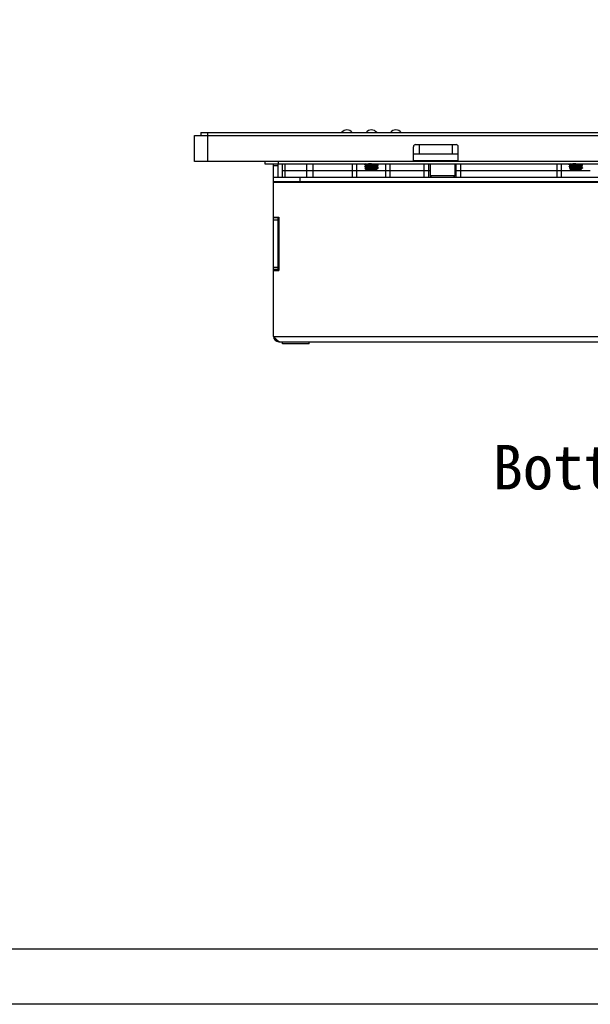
# Model space of a CAD drawing. Header units: millimetres. Extents: x 2497 to 3553, y 296 to 1027.
# Tile 2 of 9: x 2761 to 2889, y 296 to 517. Entities that reach past the tile are written whole.
import ezdxf

# ---------------------------------------------------------------- set-up
doc = ezdxf.new("R2010")
doc.units = ezdxf.units.MM
doc.layers.add('IPD6000W-US-DXF_CONTINUOUS_LINE', color=7, linetype='Continuous')
doc.layers.add('M0400TY00000DXF_CONTINUOUS_LINE', color=7, linetype='Continuous')

msp = doc.modelspace()

# ---------------------------------------------------------------- linework, layer by layer
for points in [[(2496.52, 1026.9), (3552.58, 1026.9), (3552.58, 295.64), (2496.52, 295.64)], [(3540.17, 308.05), (2508.93, 308.05), (2508.93, 1014.49), (3540.17, 1014.49)]]:
    msp.add_lwpolyline(points, close=True)
at = {"layer": 'IPD6000W-US-DXF_CONTINUOUS_LINE', "color": 7, "linetype": 'Continuous'}
for p, q in [((2801.29, 491.55), (2801.29, 490.85)), ((2801.29, 491.55), (2969.99, 491.55)), ((2802.89, 485.05), (2802.89, 491.55)), ((2799.89, 485.05), (2799.89, 490.85)), ((2799.89, 485.05), (2799.89, 490.85)), ((2799.89, 490.85), (2971.39, 490.85)), ((2849.09, 485.05), (2849.09, 488.35)), ((2849.59, 488.85), (2858.69, 488.85)), ((2850.44, 486.75), (2850.44, 488.85)), ((2857.84, 488.85), (2857.84, 486.75)), ((2859.19, 485.05), (2859.19, 488.35)), ((2849.09, 485.05), (2799.89, 485.05)), ((2815.64, 485.05), (2815.64, 484.55)), ((2818.64, 485.05), (2818.64, 484.55)), ((2849.09, 486.75), (2859.19, 486.75)), ((2849.09, 485.25), (2859.19, 485.25)), ((2859.19, 485.05), (2849.09, 485.05)), ((2912.09, 485.05), (2859.19, 485.05)), ((2815.64, 484.55), (2955.64, 484.55)), ((2817.64, 445.75), (2817.64, 484.55)), ((2818.64, 484.05), (2817.64, 484.05)), ((2818.64, 481.55), (2818.64, 484.55)), ((2819.64, 483.05), (2819.64, 484.55)), ((2819.64, 481.55), (2819.64, 483.05)), ((2819.64, 483.05), (2836.39, 483.05)), ((2819.64, 483.05), (2836.39, 483.05)), ((2820.22, 483.05), (2820.22, 484.55)), ((2820.22, 481.55), (2820.22, 483.05)), ((2825.05, 484.55), (2825.05, 483.05)), ((2825.05, 483.05), (2825.05, 481.55)), ((2826.47, 484.55), (2826.47, 483.05)), ((2826.47, 483.05), (2826.47, 481.55)), ((2835.39, 483.05), (2835.39, 484.55)), ((2835.39, 481.55), (2835.39, 483.05)), ((2836.39, 483.05), (2836.39, 484.55)), ((2836.39, 481.55), (2836.39, 483.05)), ((2836.4, 483.05), (2842.87, 483.05)), ((2836.4, 483.05), (2842.87, 483.05)), ((2838.38, 484.55), (2838.14, 484.41)), ((2838.14, 484.34), (2838.14, 484.4)), ((2838.14, 484.34), (2838.14, 484.4)), ((2838.14, 484.33), (2838.45, 484.16)), ((2838.45, 484.09), (2838.14, 483.91)), ((2838.14, 483.84), (2838.14, 483.9)), ((2838.14, 483.84), (2838.14, 483.9)), ((2838.14, 483.83), (2838.45, 483.66)), ((2838.45, 483.59), (2838.2, 483.44)), ((2838.39, 483.25), (2838.2, 483.44)), ((2840.89, 483.25), (2838.39, 483.25)), ((2838.45, 484.09), (2838.45, 484.09)), ((2838.45, 483.59), (2838.45, 483.59)), ((2840.21, 483.5), (2839.06, 483.5)), ((2840.82, 484.41), (2840.83, 484.41)), ((2840.82, 483.91), (2840.83, 483.91)), ((2840.82, 483.41), (2840.83, 483.41)), ((2840.83, 484.41), (2841.07, 484.55)), ((2841.13, 484.16), (2840.83, 484.34)), ((2840.83, 483.91), (2841.13, 484.08)), ((2841.13, 483.66), (2840.83, 483.84)), ((2840.83, 483.41), (2841.13, 483.58)), ((2840.92, 483.28), (2840.83, 483.34)), ((2840.89, 483.25), (2840.92, 483.28)), ((2841.14, 484.09), (2841.14, 484.15)), ((2841.14, 484.09), (2841.14, 484.15)), ((2841.14, 483.59), (2841.14, 483.65)), ((2842.89, 483.05), (2842.89, 484.55)), ((2842.89, 481.55), (2842.89, 483.05)), ((2842.89, 483.05), (2852.54, 483.05)), ((2842.89, 483.05), (2852.54, 483.05)), ((2843.89, 483.05), (2843.89, 484.55)), ((2843.89, 481.55), (2843.89, 483.05)), ((2851.54, 483.05), (2851.54, 484.55)), ((2851.54, 481.55), (2851.54, 483.05)), ((2852.54, 483.05), (2852.54, 484.55)), ((2852.54, 481.55), (2852.54, 483.05)), ((2852.55, 483.05), (2852.89, 483.05)), ((2852.55, 483.05), (2852.89, 483.05)), ((2852.89, 484.55), (2852.89, 481.85)), ((2858.39, 484.55), (2858.39, 481.85)), ((2858.39, 483.05), (2858.72, 483.05)), ((2858.39, 483.05), (2858.72, 483.05)), ((2858.74, 483.05), (2858.74, 484.55)), ((2858.74, 481.55), (2858.74, 483.05)), ((2858.74, 483.05), (2882.39, 483.05)), ((2858.74, 483.05), (2882.39, 483.05)), ((2859.74, 483.05), (2859.74, 484.55)), ((2859.74, 481.55), (2859.74, 483.05)), ((2881.39, 483.05), (2881.39, 484.55)), ((2881.39, 481.55), (2881.39, 483.05)), ((2882.39, 483.05), (2882.39, 484.55)), ((2882.39, 481.55), (2882.39, 483.05)), ((2882.4, 483.05), (2888.87, 483.05)), ((2882.4, 483.05), (2888.87, 483.05)), ((2884.38, 484.55), (2884.14, 484.41)), ((2884.14, 484.34), (2884.14, 484.4)), ((2884.14, 484.34), (2884.14, 484.4)), ((2884.14, 484.33), (2884.45, 484.16)), ((2884.45, 484.09), (2884.14, 483.91)), ((2884.14, 483.84), (2884.14, 483.9)), ((2884.14, 483.84), (2884.14, 483.9)), ((2884.14, 483.83), (2884.45, 483.66)), ((2884.45, 483.59), (2884.2, 483.44)), ((2884.39, 483.25), (2884.2, 483.44)), ((2886.89, 483.25), (2884.39, 483.25)), ((2884.45, 484.09), (2884.45, 484.09)), ((2884.45, 483.59), (2884.45, 483.59)), ((2886.21, 483.5), (2885.06, 483.5)), ((2886.82, 484.41), (2886.83, 484.41)), ((2886.82, 483.91), (2886.83, 483.91)), ((2886.82, 483.41), (2886.83, 483.41)), ((2886.83, 484.41), (2887.07, 484.55)), ((2887.13, 484.16), (2886.83, 484.34)), ((2886.83, 483.91), (2887.13, 484.08)), ((2887.13, 483.66), (2886.83, 483.84)), ((2886.83, 483.41), (2887.13, 483.58)), ((2886.92, 483.28), (2886.83, 483.34)), ((2886.89, 483.25), (2886.92, 483.28)), ((2887.14, 484.09), (2887.14, 484.15)), ((2887.14, 484.09), (2887.14, 484.15)), ((2887.14, 483.59), (2887.14, 483.65)), ((2817.64, 481.55), (2953.64, 481.55)), ((2817.64, 480.55), (2953.64, 480.55)), ((2953.64, 480.35), (2817.64, 480.35)), ((2823.64, 480.55), (2823.64, 481.55)), ((2853.19, 481.55), (2852.89, 481.85)), ((2858.39, 481.85), (2852.89, 481.85)), ((2858.09, 481.55), (2858.39, 481.85)), ((2817.64, 472.55), (2818.84, 472.55)), ((2818.64, 472.35), (2817.64, 472.35)), ((2818.64, 471.85), (2817.64, 471.85)), ((2818.64, 460.55), (2818.64, 472.55)), ((2818.84, 472.55), (2818.84, 460.55)), ((2818.84, 471.25), (2818.64, 471.25)), ((2818.64, 461.25), (2817.64, 461.25)), ((2818.64, 460.75), (2817.64, 460.75)), ((2817.64, 460.55), (2818.84, 460.55)), ((2817.64, 445.75), (2951.93, 445.75)), ((2818.84, 444.63), (2818.84, 444.55)), ((2818.84, 444.55), (2916.14, 444.55)), ((2819.64, 444.08), (2819.64, 444.54)), ((2825.64, 444.08), (2819.64, 444.08)), ((2825.64, 444.08), (2825.64, 444.54))]:
    msp.add_line(p, q, dxfattribs=at)
for points in [[(2838.45, 484.16), (2838.45, 484.16), (2838.45, 484.15), (2838.45, 484.15), (2838.45, 484.15), (2838.46, 484.15), (2838.46, 484.14), (2838.46, 484.13), (2838.47, 484.12), (2838.47, 484.12), (2838.46, 484.11)], [(2838.46, 484.11), (2838.46, 484.1), (2838.46, 484.09), (2838.45, 484.09), (2838.45, 484.09), (2838.45, 484.09)], [(2838.45, 483.66), (2838.45, 483.65), (2838.45, 483.65), (2838.45, 483.65), (2838.46, 483.65), (2838.46, 483.64), (2838.46, 483.63), (2838.47, 483.63), (2838.47, 483.62), (2838.46, 483.61), (2838.46, 483.6)], [(2838.46, 483.6), (2838.46, 483.6), (2838.45, 483.59), (2838.45, 483.59), (2838.45, 483.59)], [(2840.83, 484.34), (2840.83, 484.34), (2840.82, 484.34), (2840.82, 484.34), (2840.82, 484.34), (2840.82, 484.34), (2840.81, 484.35), (2840.81, 484.36), (2840.81, 484.37), (2840.81, 484.37), (2840.81, 484.38), (2840.81, 484.39), (2840.82, 484.4), (2840.82, 484.4), (2840.82, 484.4), (2840.82, 484.4), (2840.82, 484.41)], [(2840.83, 483.84), (2840.83, 483.84), (2840.82, 483.84), (2840.82, 483.84), (2840.82, 483.84), (2840.82, 483.85), (2840.81, 483.85), (2840.81, 483.86), (2840.81, 483.87), (2840.81, 483.87), (2840.81, 483.88), (2840.81, 483.89), (2840.82, 483.9), (2840.82, 483.9), (2840.82, 483.9), (2840.82, 483.9), (2840.82, 483.91)], [(2840.83, 483.34), (2840.83, 483.34), (2840.82, 483.34), (2840.82, 483.34), (2840.82, 483.34), (2840.82, 483.34), (2840.81, 483.35), (2840.81, 483.36), (2840.81, 483.37), (2840.81, 483.37), (2840.81, 483.38), (2840.81, 483.39), (2840.82, 483.4), (2840.82, 483.4), (2840.82, 483.4), (2840.82, 483.4), (2840.82, 483.41)], [(2884.45, 484.16), (2884.45, 484.16), (2884.45, 484.15), (2884.45, 484.15), (2884.45, 484.15), (2884.46, 484.15), (2884.46, 484.14), (2884.46, 484.13), (2884.47, 484.12), (2884.47, 484.12), (2884.46, 484.11)], [(2884.46, 484.11), (2884.46, 484.1), (2884.46, 484.09), (2884.45, 484.09), (2884.45, 484.09), (2884.45, 484.09)], [(2884.45, 483.66), (2884.45, 483.65), (2884.45, 483.65), (2884.45, 483.65), (2884.46, 483.65), (2884.46, 483.64), (2884.46, 483.63), (2884.47, 483.63), (2884.47, 483.62), (2884.46, 483.61), (2884.46, 483.6)], [(2884.46, 483.6), (2884.46, 483.6), (2884.45, 483.59), (2884.45, 483.59), (2884.45, 483.59)], [(2886.83, 484.34), (2886.83, 484.34), (2886.82, 484.34), (2886.82, 484.34), (2886.82, 484.34), (2886.82, 484.34), (2886.81, 484.35), (2886.81, 484.36), (2886.81, 484.37), (2886.81, 484.37), (2886.81, 484.38), (2886.81, 484.39), (2886.82, 484.4), (2886.82, 484.4), (2886.82, 484.4), (2886.82, 484.4), (2886.82, 484.41)], [(2886.83, 483.84), (2886.83, 483.84), (2886.82, 483.84), (2886.82, 483.84), (2886.82, 483.84), (2886.82, 483.85), (2886.81, 483.85), (2886.81, 483.86), (2886.81, 483.87), (2886.81, 483.87), (2886.81, 483.88), (2886.81, 483.89), (2886.82, 483.9), (2886.82, 483.9), (2886.82, 483.9), (2886.82, 483.9), (2886.82, 483.91)], [(2886.83, 483.34), (2886.83, 483.34), (2886.82, 483.34), (2886.82, 483.34), (2886.82, 483.34), (2886.82, 483.34), (2886.81, 483.35), (2886.81, 483.36), (2886.81, 483.37), (2886.81, 483.37), (2886.81, 483.38), (2886.81, 483.39), (2886.82, 483.4), (2886.82, 483.4), (2886.82, 483.4), (2886.82, 483.4), (2886.82, 483.41)]]:
    msp.add_lwpolyline(points, dxfattribs=at)
for centre, radius, start, end in [((2834.14, 490.65), 1.5, 36.8823, 142.5), ((2839.64, 490.65), 1.5, 36.8823, 143.1177), ((2845.14, 490.65), 1.5, 37.5, 143.1177), ((2849.59, 488.35), 0.5, 90, 180), ((2858.69, 488.35), 0.5, 0, 90), ((2818.84, 445.75), 1.2, 180, 270)]:
    msp.add_arc(centre, radius, start, end, dxfattribs=at)
for points, knots in [([(2839.64, 484.53), (2839.55, 484.52), (2839.36, 484.51), (2839.1, 484.5), (2838.86, 484.48), (2838.67, 484.47), (2838.53, 484.46), (2838.44, 484.45), (2838.36, 484.45), (2838.3, 484.44), (2838.24, 484.43), (2838.2, 484.43), (2838.17, 484.42), (2838.15, 484.41), (2838.15, 484.41), (2838.14, 484.41)], [0, 0, 0, 0, 0.184095, 0.361919, 0.527459, 0.675081, 0.740582, 0.799788, 0.852202, 0.897391, 0.934987, 0.964705, 0.986364, 0.994168, 1, 1, 1, 1]), ([(2838.14, 484.41), (2838.14, 484.41), (2838.14, 484.41), (2838.14, 484.4), (2838.14, 484.4)], [0, 0, 0, 0, 0.336338, 1, 1, 1, 1]), ([(2838.14, 484.34), (2838.14, 484.34), (2838.14, 484.35), (2838.14, 484.35), (2838.15, 484.35)], [0, 0, 0, 0, 0.378733, 1, 1, 1, 1]), ([(2838.14, 484.33), (2838.14, 484.33), (2838.14, 484.33), (2838.14, 484.34), (2838.14, 484.34)], [0, 0, 0, 0, 0.336351, 1, 1, 1, 1]), ([(2841.13, 484.14), (2841.12, 484.14), (2841.12, 484.14), (2841.1, 484.13), (2841.07, 484.13), (2841.02, 484.12), (2840.97, 484.11), (2840.9, 484.11), (2840.78, 484.1), (2840.62, 484.08), (2840.4, 484.07), (2840.16, 484.06), (2839.89, 484.04), (2839.62, 484.03), (2839.35, 484.01), (2839.09, 484), (2838.85, 483.98), (2838.66, 483.97), (2838.53, 483.96), (2838.44, 483.95), (2838.36, 483.95), (2838.3, 483.94), (2838.24, 483.93), (2838.2, 483.93), (2838.17, 483.92), (2838.15, 483.91), (2838.15, 483.91), (2838.14, 483.91)], [0, 0, 0, 0, 0.003282, 0.007551, 0.019085, 0.034593, 0.053973, 0.077078, 0.10372, 0.166714, 0.240865, 0.32369, 0.412417, 0.504069, 0.595568, 0.683837, 0.765919, 0.839062, 0.871503, 0.900822, 0.926776, 0.949152, 0.967771, 0.982492, 0.993229, 0.997102, 1, 1, 1, 1]), ([(2838.14, 483.91), (2838.14, 483.91), (2838.14, 483.91), (2838.14, 483.9), (2838.14, 483.9)], [0, 0, 0, 0, 0.336354, 1, 1, 1, 1]), ([(2838.14, 483.84), (2838.14, 483.84), (2838.14, 483.85), (2838.14, 483.85), (2838.15, 483.85)], [0, 0, 0, 0, 0.379454, 1, 1, 1, 1]), ([(2838.14, 483.84), (2838.14, 483.84), (2838.14, 483.84), (2838.14, 483.83), (2838.14, 483.83), (2838.14, 483.83)], [0, 0, 0, 0, 0.18634, 0.529048, 1, 1, 1, 1]), ([(2838.15, 484.35), (2838.15, 484.35), (2838.16, 484.35), (2838.19, 484.36), (2838.21, 484.37), (2838.27, 484.37), (2838.35, 484.38), (2838.42, 484.39), (2838.46, 484.39)], [0, 0, 0, 0, 0.050885, 0.123389, 0.217605, 0.333319, 0.62724, 1, 1, 1, 1]), ([(2838.15, 483.85), (2838.15, 483.85), (2838.16, 483.85), (2838.17, 483.86), (2838.2, 483.86), (2838.25, 483.87), (2838.31, 483.88), (2838.38, 483.89), (2838.49, 483.9), (2838.65, 483.91), (2838.87, 483.92), (2839.12, 483.94), (2839.38, 483.95), (2839.65, 483.97), (2839.92, 483.98), (2840.18, 483.99), (2840.43, 484.01), (2840.61, 484.02), (2840.75, 484.03), (2840.83, 484.04), (2840.91, 484.05), (2840.98, 484.05), (2841.03, 484.06), (2841.08, 484.07), (2841.11, 484.07), (2841.12, 484.08), (2841.13, 484.08), (2841.13, 484.08)], [0, 0, 0, 0, 0.003268, 0.007523, 0.019031, 0.034515, 0.053872, 0.076958, 0.103583, 0.166554, 0.240694, 0.32352, 0.412253, 0.503916, 0.595433, 0.683726, 0.765836, 0.839007, 0.87146, 0.90079, 0.926752, 0.949135, 0.967761, 0.982487, 0.993228, 0.997101, 1, 1, 1, 1]), ([(2838.2, 483.44), (2838.2, 483.44), (2838.21, 483.45), (2838.23, 483.45), (2838.25, 483.45), (2838.28, 483.46), (2838.31, 483.46), (2838.37, 483.46), (2838.46, 483.47), (2838.59, 483.48), (2838.73, 483.48), (2838.89, 483.49), (2839, 483.49), (2839.06, 483.5)], [0, 0, 0, 0, 0.011583, 0.030725, 0.057491, 0.091787, 0.133471, 0.182336, 0.300651, 0.444478, 0.611081, 0.797417, 1, 1, 1, 1]), ([(2838.2, 483.44), (2838.2, 483.44), (2838.2, 483.44), (2838.2, 483.44), (2838.2, 483.44), (2838.2, 483.44), (2838.2, 483.44)], [0, 0, 0, 0, 0.233977, 0.429104, 0.667374, 1, 1, 1, 1]), ([(2838.45, 484.16), (2838.45, 484.16), (2838.44, 484.16), (2838.44, 484.16), (2838.44, 484.17), (2838.45, 484.17), (2838.45, 484.18), (2838.46, 484.18), (2838.47, 484.18), (2838.49, 484.19), (2838.51, 484.19), (2838.53, 484.2), (2838.58, 484.2), (2838.63, 484.21), (2838.7, 484.22), (2838.78, 484.23), (2838.87, 484.23), (2838.96, 484.24), (2839.09, 484.25), (2839.28, 484.27), (2839.5, 484.28), (2839.73, 484.3), (2839.96, 484.31), (2840.18, 484.33), (2840.37, 484.34), (2840.52, 484.35), (2840.62, 484.37), (2840.68, 484.37), (2840.73, 484.38), (2840.77, 484.39), (2840.8, 484.4), (2840.82, 484.4), (2840.82, 484.4), (2840.83, 484.41)], [0, 0, 0, 0, 0.002712, 0.004606, 0.006235, 0.008371, 0.011419, 0.015517, 0.020713, 0.027023, 0.034448, 0.042977, 0.06329, 0.087796, 0.116279, 0.148473, 0.184076, 0.22275, 0.264127, 0.353389, 0.448454, 0.545687, 0.64137, 0.731843, 0.813652, 0.883683, 0.913433, 0.939292, 0.961023, 0.978444, 0.991432, 0.99626, 1, 1, 1, 1]), ([(2838.45, 483.66), (2838.45, 483.66), (2838.44, 483.66), (2838.44, 483.66), (2838.44, 483.67), (2838.45, 483.67), (2838.45, 483.68), (2838.46, 483.68), (2838.47, 483.68), (2838.49, 483.69), (2838.51, 483.69), (2838.53, 483.7), (2838.58, 483.7), (2838.63, 483.71), (2838.7, 483.72), (2838.78, 483.73), (2838.87, 483.73), (2838.96, 483.74), (2839.09, 483.75), (2839.28, 483.77), (2839.5, 483.78), (2839.73, 483.8), (2839.96, 483.81), (2840.18, 483.83), (2840.37, 483.84), (2840.52, 483.85), (2840.62, 483.87), (2840.68, 483.87), (2840.73, 483.88), (2840.77, 483.89), (2840.8, 483.9), (2840.82, 483.9), (2840.82, 483.9), (2840.83, 483.91)], [0, 0, 0, 0, 0.002712, 0.004605, 0.006235, 0.008371, 0.011419, 0.015519, 0.020716, 0.027027, 0.034453, 0.042984, 0.063297, 0.087806, 0.11629, 0.148485, 0.184088, 0.222763, 0.264141, 0.353403, 0.448467, 0.545698, 0.641379, 0.73185, 0.813657, 0.883685, 0.913436, 0.939293, 0.961025, 0.978444, 0.991433, 0.996259, 1, 1, 1, 1]), ([(2838.45, 484.09), (2838.45, 484.09), (2838.45, 484.09), (2838.46, 484.09), (2838.46, 484.09)], [0, 0, 0, 0, 0.214891, 1, 1, 1, 1]), ([(2838.45, 483.59), (2838.45, 483.59), (2838.45, 483.59), (2838.46, 483.59), (2838.46, 483.59)], [0, 0, 0, 0, 0.211966, 1, 1, 1, 1]), ([(2838.46, 484.39), (2838.53, 484.4), (2838.71, 484.41), (2839.05, 484.43), (2839.47, 484.46), (2839.96, 484.48), (2840.35, 484.5), (2840.64, 484.52), (2840.76, 484.53), (2840.82, 484.54)], [0, 0, 0, 0, 0.100826, 0.221999, 0.428215, 0.642636, 0.840759, 0.926504, 1, 1, 1, 1]), ([(2838.46, 484.09), (2838.47, 484.1), (2838.49, 484.1), (2838.53, 484.11), (2838.57, 484.12), (2838.66, 484.13), (2838.78, 484.14), (2838.95, 484.15), (2839.15, 484.17), (2839.36, 484.18), (2839.59, 484.2), (2839.81, 484.21), (2840.03, 484.23), (2840.21, 484.24), (2840.34, 484.25), (2840.43, 484.26), (2840.51, 484.27), (2840.58, 484.28), (2840.65, 484.28), (2840.7, 484.29), (2840.75, 484.3), (2840.77, 484.3), (2840.79, 484.31), (2840.8, 484.31), (2840.81, 484.31), (2840.82, 484.32), (2840.83, 484.32), (2840.83, 484.32), (2840.83, 484.33), (2840.83, 484.33), (2840.83, 484.34), (2840.83, 484.34)], [0, 0, 0, 0, 0.011402, 0.027084, 0.046967, 0.070892, 0.130014, 0.20235, 0.285278, 0.375772, 0.470523, 0.566061, 0.65889, 0.745611, 0.785678, 0.823056, 0.857403, 0.888409, 0.915794, 0.939317, 0.958779, 0.966938, 0.97403, 0.980051, 0.985001, 0.988897, 0.99179, 0.993829, 0.995424, 0.997314, 1, 1, 1, 1]), ([(2838.46, 483.59), (2838.47, 483.6), (2838.49, 483.6), (2838.53, 483.61), (2838.58, 483.62), (2838.66, 483.63), (2838.78, 483.64), (2838.96, 483.65), (2839.15, 483.67), (2839.37, 483.68), (2839.59, 483.7), (2839.82, 483.71), (2840.04, 483.73), (2840.21, 483.74), (2840.34, 483.75), (2840.43, 483.76), (2840.51, 483.77), (2840.59, 483.78), (2840.65, 483.78), (2840.71, 483.79), (2840.75, 483.8), (2840.77, 483.8), (2840.79, 483.81), (2840.8, 483.81), (2840.81, 483.81), (2840.82, 483.82), (2840.83, 483.82), (2840.83, 483.82), (2840.83, 483.83), (2840.83, 483.83), (2840.83, 483.84), (2840.83, 483.84)], [0, 0, 0, 0, 0.011693, 0.027647, 0.047776, 0.07192, 0.13139, 0.203952, 0.286988, 0.377479, 0.472133, 0.567499, 0.660103, 0.74657, 0.786507, 0.823757, 0.857979, 0.888867, 0.916144, 0.93957, 0.958949, 0.967072, 0.974132, 0.980125, 0.985051, 0.988927, 0.991807, 0.993836, 0.995428, 0.997317, 1, 1, 1, 1]), ([(2838.63, 483.25), (2838.67, 483.26), (2838.77, 483.28), (2838.92, 483.32), (2839.11, 483.35), (2839.31, 483.38), (2839.53, 483.41), (2839.83, 483.45), (2840.06, 483.48), (2840.21, 483.5)], [0, 0, 0, 0, 0.081228, 0.182193, 0.299586, 0.429689, 0.568628, 0.712501, 1, 1, 1, 1]), ([(2839.02, 483.25), (2839.11, 483.25), (2839.3, 483.27), (2839.59, 483.29), (2839.88, 483.31), (2840.11, 483.32), (2840.29, 483.34), (2840.41, 483.35), (2840.52, 483.35), (2840.61, 483.36), (2840.69, 483.37), (2840.75, 483.38), (2840.79, 483.39), (2840.81, 483.4), (2840.82, 483.4), (2840.83, 483.41)], [0, 0, 0, 0, 0.150408, 0.312647, 0.476693, 0.632385, 0.704051, 0.770095, 0.829496, 0.881342, 0.924848, 0.959377, 0.98447, 0.993418, 1, 1, 1, 1]), ([(2839.06, 483.5), (2839.18, 483.5), (2839.42, 483.52), (2839.78, 483.53), (2840.08, 483.55), (2840.31, 483.56), (2840.47, 483.57), (2840.61, 483.58), (2840.74, 483.59), (2840.86, 483.6), (2840.95, 483.61), (2841.02, 483.62), (2841.07, 483.63), (2841.09, 483.63), (2841.11, 483.64), (2841.12, 483.64), (2841.13, 483.64), (2841.13, 483.65), (2841.14, 483.65), (2841.14, 483.65)], [0, 0, 0, 0, 0.170027, 0.346361, 0.51848, 0.599716, 0.676095, 0.746474, 0.809801, 0.865137, 0.911662, 0.948704, 0.963506, 0.975764, 0.985459, 0.992598, 0.995237, 0.997294, 1, 1, 1, 1]), ([(2841.13, 483.58), (2841.13, 483.58), (2841.12, 483.58), (2841.1, 483.57), (2841.07, 483.57), (2841.04, 483.56), (2841, 483.56), (2840.93, 483.55), (2840.84, 483.54), (2840.71, 483.53), (2840.56, 483.52), (2840.39, 483.51), (2840.27, 483.5), (2840.21, 483.5)], [0, 0, 0, 0, 0.014974, 0.036926, 0.065967, 0.102034, 0.145013, 0.194724, 0.31346, 0.456141, 0.620167, 0.802586, 1, 1, 1, 1]), ([(2840.26, 483.25), (2840.3, 483.25), (2840.39, 483.26), (2840.51, 483.27), (2840.62, 483.28), (2840.69, 483.29), (2840.74, 483.3), (2840.77, 483.3), (2840.8, 483.31), (2840.81, 483.31), (2840.82, 483.32), (2840.83, 483.32), (2840.83, 483.33), (2840.83, 483.33), (2840.83, 483.33), (2840.83, 483.33), (2840.83, 483.34), (2840.83, 483.34)], [0, 0, 0, 0, 0.232791, 0.440046, 0.617515, 0.761776, 0.820558, 0.870089, 0.910187, 0.940813, 0.962153, 0.969625, 0.975368, 0.980153, 0.985222, 0.991651, 1, 1, 1, 1]), ([(2840.64, 483.25), (2840.66, 483.25), (2840.7, 483.25), (2840.75, 483.25), (2840.8, 483.26), (2840.84, 483.26), (2840.87, 483.27), (2840.89, 483.27), (2840.91, 483.27), (2840.92, 483.28), (2840.92, 483.28), (2840.92, 483.28)], [0, 0, 0, 0, 0.214629, 0.405518, 0.571284, 0.711013, 0.824, 0.909771, 0.968126, 0.98721, 1, 1, 1, 1]), ([(2840.92, 483.28), (2840.92, 483.28), (2840.92, 483.28), (2840.92, 483.28), (2840.92, 483.28), (2840.92, 483.28), (2840.92, 483.28)], [0, 0, 0, 0, 0.234183, 0.429419, 0.667637, 1, 1, 1, 1]), ([(2841.13, 484.16), (2841.13, 484.16), (2841.13, 484.16), (2841.14, 484.15), (2841.14, 484.15)], [0, 0, 0, 0, 0.33635, 1, 1, 1, 1]), ([(2841.14, 484.15), (2841.14, 484.15), (2841.13, 484.15), (2841.13, 484.14), (2841.13, 484.14)], [0, 0, 0, 0, 0.37874, 1, 1, 1, 1]), ([(2841.13, 484.08), (2841.13, 484.08), (2841.13, 484.08), (2841.14, 484.09), (2841.14, 484.09)], [0, 0, 0, 0, 0.336353, 1, 1, 1, 1]), ([(2841.14, 483.65), (2841.14, 483.65), (2841.14, 483.65), (2841.13, 483.66), (2841.13, 483.66), (2841.13, 483.66)], [0, 0, 0, 0, 0.186445, 0.529147, 1, 1, 1, 1]), ([(2841.14, 483.59), (2841.14, 483.59), (2841.14, 483.59), (2841.13, 483.58), (2841.13, 483.58), (2841.13, 483.58)], [0, 0, 0, 0, 0.186461, 0.529057, 1, 1, 1, 1]), ([(2885.64, 484.53), (2885.55, 484.52), (2885.36, 484.51), (2885.1, 484.5), (2884.86, 484.48), (2884.67, 484.47), (2884.53, 484.46), (2884.44, 484.45), (2884.36, 484.45), (2884.3, 484.44), (2884.24, 484.43), (2884.2, 484.43), (2884.17, 484.42), (2884.15, 484.41), (2884.15, 484.41), (2884.14, 484.41)], [0, 0, 0, 0, 0.184095, 0.361919, 0.527459, 0.675081, 0.740582, 0.799788, 0.852202, 0.897391, 0.934987, 0.964705, 0.986364, 0.994168, 1, 1, 1, 1]), ([(2884.14, 484.41), (2884.14, 484.41), (2884.14, 484.41), (2884.14, 484.4), (2884.14, 484.4)], [0, 0, 0, 0, 0.336338, 1, 1, 1, 1]), ([(2884.14, 484.34), (2884.14, 484.34), (2884.14, 484.35), (2884.14, 484.35), (2884.15, 484.35)], [0, 0, 0, 0, 0.378733, 1, 1, 1, 1]), ([(2884.14, 484.33), (2884.14, 484.33), (2884.14, 484.33), (2884.14, 484.34), (2884.14, 484.34)], [0, 0, 0, 0, 0.336351, 1, 1, 1, 1]), ([(2887.13, 484.14), (2887.12, 484.14), (2887.12, 484.14), (2887.1, 484.13), (2887.07, 484.13), (2887.02, 484.12), (2886.97, 484.11), (2886.9, 484.11), (2886.78, 484.1), (2886.62, 484.08), (2886.4, 484.07), (2886.16, 484.06), (2885.89, 484.04), (2885.62, 484.03), (2885.35, 484.01), (2885.09, 484), (2884.85, 483.98), (2884.66, 483.97), (2884.53, 483.96), (2884.44, 483.95), (2884.36, 483.95), (2884.3, 483.94), (2884.24, 483.93), (2884.2, 483.93), (2884.17, 483.92), (2884.15, 483.91), (2884.15, 483.91), (2884.14, 483.91)], [0, 0, 0, 0, 0.003282, 0.007551, 0.019085, 0.034593, 0.053973, 0.077078, 0.10372, 0.166714, 0.240865, 0.32369, 0.412417, 0.504069, 0.595568, 0.683837, 0.765919, 0.839062, 0.871503, 0.900822, 0.926776, 0.949152, 0.967771, 0.982492, 0.993229, 0.997102, 1, 1, 1, 1]), ([(2884.14, 483.91), (2884.14, 483.91), (2884.14, 483.91), (2884.14, 483.9), (2884.14, 483.9)], [0, 0, 0, 0, 0.336354, 1, 1, 1, 1]), ([(2884.14, 483.84), (2884.14, 483.84), (2884.14, 483.85), (2884.14, 483.85), (2884.15, 483.85)], [0, 0, 0, 0, 0.379454, 1, 1, 1, 1]), ([(2884.14, 483.84), (2884.14, 483.84), (2884.14, 483.84), (2884.14, 483.83), (2884.14, 483.83), (2884.14, 483.83)], [0, 0, 0, 0, 0.18634, 0.529048, 1, 1, 1, 1]), ([(2884.15, 484.35), (2884.15, 484.35), (2884.16, 484.35), (2884.19, 484.36), (2884.21, 484.37), (2884.27, 484.37), (2884.35, 484.38), (2884.42, 484.39), (2884.46, 484.39)], [0, 0, 0, 0, 0.050885, 0.123389, 0.217605, 0.333319, 0.62724, 1, 1, 1, 1]), ([(2884.15, 483.85), (2884.15, 483.85), (2884.16, 483.85), (2884.17, 483.86), (2884.2, 483.86), (2884.25, 483.87), (2884.31, 483.88), (2884.38, 483.89), (2884.49, 483.9), (2884.65, 483.91), (2884.87, 483.92), (2885.12, 483.94), (2885.38, 483.95), (2885.65, 483.97), (2885.92, 483.98), (2886.18, 483.99), (2886.43, 484.01), (2886.61, 484.02), (2886.75, 484.03), (2886.83, 484.04), (2886.91, 484.05), (2886.98, 484.05), (2887.03, 484.06), (2887.08, 484.07), (2887.11, 484.07), (2887.12, 484.08), (2887.13, 484.08), (2887.13, 484.08)], [0, 0, 0, 0, 0.003268, 0.007523, 0.019031, 0.034515, 0.053872, 0.076958, 0.103583, 0.166554, 0.240694, 0.32352, 0.412253, 0.503916, 0.595433, 0.683726, 0.765836, 0.839007, 0.87146, 0.90079, 0.926752, 0.949135, 0.967761, 0.982487, 0.993228, 0.997101, 1, 1, 1, 1]), ([(2884.2, 483.44), (2884.2, 483.44), (2884.21, 483.45), (2884.23, 483.45), (2884.25, 483.45), (2884.28, 483.46), (2884.31, 483.46), (2884.37, 483.46), (2884.46, 483.47), (2884.59, 483.48), (2884.73, 483.48), (2884.89, 483.49), (2885, 483.49), (2885.06, 483.5)], [0, 0, 0, 0, 0.011583, 0.030725, 0.057491, 0.091787, 0.133471, 0.182336, 0.300651, 0.444478, 0.611081, 0.797417, 1, 1, 1, 1]), ([(2884.2, 483.44), (2884.2, 483.44), (2884.2, 483.44), (2884.2, 483.44), (2884.2, 483.44), (2884.2, 483.44), (2884.2, 483.44)], [0, 0, 0, 0, 0.233977, 0.429104, 0.667374, 1, 1, 1, 1]), ([(2884.45, 484.16), (2884.45, 484.16), (2884.44, 484.16), (2884.44, 484.16), (2884.44, 484.17), (2884.45, 484.17), (2884.45, 484.18), (2884.46, 484.18), (2884.47, 484.18), (2884.49, 484.19), (2884.51, 484.19), (2884.53, 484.2), (2884.58, 484.2), (2884.63, 484.21), (2884.7, 484.22), (2884.78, 484.23), (2884.87, 484.23), (2884.96, 484.24), (2885.09, 484.25), (2885.28, 484.27), (2885.5, 484.28), (2885.73, 484.3), (2885.96, 484.31), (2886.18, 484.33), (2886.37, 484.34), (2886.52, 484.35), (2886.62, 484.37), (2886.68, 484.37), (2886.73, 484.38), (2886.77, 484.39), (2886.8, 484.4), (2886.82, 484.4), (2886.82, 484.4), (2886.83, 484.41)], [0, 0, 0, 0, 0.002712, 0.004606, 0.006235, 0.008371, 0.011419, 0.015517, 0.020713, 0.027023, 0.034448, 0.042977, 0.06329, 0.087796, 0.116279, 0.148473, 0.184076, 0.22275, 0.264127, 0.353389, 0.448454, 0.545687, 0.64137, 0.731843, 0.813652, 0.883683, 0.913433, 0.939292, 0.961023, 0.978444, 0.991432, 0.99626, 1, 1, 1, 1]), ([(2884.45, 483.66), (2884.45, 483.66), (2884.44, 483.66), (2884.44, 483.66), (2884.44, 483.67), (2884.45, 483.67), (2884.45, 483.68), (2884.46, 483.68), (2884.47, 483.68), (2884.49, 483.69), (2884.51, 483.69), (2884.53, 483.7), (2884.58, 483.7), (2884.63, 483.71), (2884.7, 483.72), (2884.78, 483.73), (2884.87, 483.73), (2884.96, 483.74), (2885.09, 483.75), (2885.28, 483.77), (2885.5, 483.78), (2885.73, 483.8), (2885.96, 483.81), (2886.18, 483.83), (2886.37, 483.84), (2886.52, 483.85), (2886.62, 483.87), (2886.68, 483.87), (2886.73, 483.88), (2886.77, 483.89), (2886.8, 483.9), (2886.82, 483.9), (2886.82, 483.9), (2886.83, 483.91)], [0, 0, 0, 0, 0.002712, 0.004605, 0.006235, 0.008371, 0.011419, 0.015519, 0.020716, 0.027027, 0.034453, 0.042984, 0.063297, 0.087806, 0.11629, 0.148485, 0.184088, 0.222763, 0.264141, 0.353403, 0.448467, 0.545698, 0.641379, 0.73185, 0.813657, 0.883685, 0.913436, 0.939293, 0.961025, 0.978444, 0.991433, 0.996259, 1, 1, 1, 1]), ([(2884.45, 484.09), (2884.45, 484.09), (2884.45, 484.09), (2884.46, 484.09), (2884.46, 484.09)], [0, 0, 0, 0, 0.214891, 1, 1, 1, 1]), ([(2884.45, 483.59), (2884.45, 483.59), (2884.45, 483.59), (2884.46, 483.59), (2884.46, 483.59)], [0, 0, 0, 0, 0.211966, 1, 1, 1, 1]), ([(2884.46, 484.39), (2884.53, 484.4), (2884.71, 484.41), (2885.05, 484.43), (2885.47, 484.46), (2885.96, 484.48), (2886.35, 484.5), (2886.64, 484.52), (2886.76, 484.53), (2886.82, 484.54)], [0, 0, 0, 0, 0.100826, 0.221999, 0.428215, 0.642636, 0.840759, 0.926504, 1, 1, 1, 1]), ([(2884.46, 484.09), (2884.47, 484.1), (2884.49, 484.1), (2884.53, 484.11), (2884.57, 484.12), (2884.66, 484.13), (2884.78, 484.14), (2884.95, 484.15), (2885.15, 484.17), (2885.36, 484.18), (2885.59, 484.2), (2885.81, 484.21), (2886.03, 484.23), (2886.21, 484.24), (2886.34, 484.25), (2886.43, 484.26), (2886.51, 484.27), (2886.58, 484.28), (2886.65, 484.28), (2886.7, 484.29), (2886.75, 484.3), (2886.77, 484.3), (2886.79, 484.31), (2886.8, 484.31), (2886.81, 484.31), (2886.82, 484.32), (2886.83, 484.32), (2886.83, 484.32), (2886.83, 484.33), (2886.83, 484.33), (2886.83, 484.34), (2886.83, 484.34)], [0, 0, 0, 0, 0.011402, 0.027084, 0.046967, 0.070892, 0.130014, 0.20235, 0.285278, 0.375772, 0.470523, 0.566061, 0.65889, 0.745611, 0.785678, 0.823056, 0.857403, 0.888409, 0.915794, 0.939317, 0.958779, 0.966938, 0.97403, 0.980051, 0.985001, 0.988897, 0.99179, 0.993829, 0.995424, 0.997314, 1, 1, 1, 1]), ([(2884.46, 483.59), (2884.47, 483.6), (2884.49, 483.6), (2884.53, 483.61), (2884.58, 483.62), (2884.66, 483.63), (2884.78, 483.64), (2884.96, 483.65), (2885.15, 483.67), (2885.37, 483.68), (2885.59, 483.7), (2885.82, 483.71), (2886.04, 483.73), (2886.21, 483.74), (2886.34, 483.75), (2886.43, 483.76), (2886.51, 483.77), (2886.59, 483.78), (2886.65, 483.78), (2886.71, 483.79), (2886.75, 483.8), (2886.77, 483.8), (2886.79, 483.81), (2886.8, 483.81), (2886.81, 483.81), (2886.82, 483.82), (2886.83, 483.82), (2886.83, 483.82), (2886.83, 483.83), (2886.83, 483.83), (2886.83, 483.84), (2886.83, 483.84)], [0, 0, 0, 0, 0.011693, 0.027647, 0.047776, 0.07192, 0.13139, 0.203952, 0.286988, 0.377479, 0.472133, 0.567499, 0.660103, 0.74657, 0.786507, 0.823757, 0.857979, 0.888867, 0.916144, 0.93957, 0.958949, 0.967072, 0.974132, 0.980125, 0.985051, 0.988927, 0.991807, 0.993836, 0.995428, 0.997317, 1, 1, 1, 1]), ([(2884.63, 483.25), (2884.67, 483.26), (2884.77, 483.28), (2884.92, 483.32), (2885.11, 483.35), (2885.31, 483.38), (2885.53, 483.41), (2885.83, 483.45), (2886.06, 483.48), (2886.21, 483.5)], [0, 0, 0, 0, 0.081228, 0.182193, 0.299586, 0.429689, 0.568628, 0.712501, 1, 1, 1, 1]), ([(2885.02, 483.25), (2885.11, 483.25), (2885.3, 483.27), (2885.59, 483.29), (2885.88, 483.31), (2886.11, 483.32), (2886.29, 483.34), (2886.41, 483.35), (2886.52, 483.35), (2886.61, 483.36), (2886.69, 483.37), (2886.75, 483.38), (2886.79, 483.39), (2886.81, 483.4), (2886.82, 483.4), (2886.83, 483.41)], [0, 0, 0, 0, 0.150408, 0.312647, 0.476693, 0.632385, 0.704051, 0.770095, 0.829496, 0.881342, 0.924848, 0.959377, 0.98447, 0.993418, 1, 1, 1, 1]), ([(2885.06, 483.5), (2885.18, 483.5), (2885.42, 483.52), (2885.78, 483.53), (2886.08, 483.55), (2886.31, 483.56), (2886.47, 483.57), (2886.61, 483.58), (2886.74, 483.59), (2886.86, 483.6), (2886.95, 483.61), (2887.02, 483.62), (2887.07, 483.63), (2887.09, 483.63), (2887.11, 483.64), (2887.12, 483.64), (2887.13, 483.64), (2887.13, 483.65), (2887.14, 483.65), (2887.14, 483.65)], [0, 0, 0, 0, 0.170027, 0.346361, 0.51848, 0.599716, 0.676095, 0.746474, 0.809801, 0.865137, 0.911662, 0.948704, 0.963506, 0.975764, 0.985459, 0.992598, 0.995237, 0.997294, 1, 1, 1, 1]), ([(2887.13, 483.58), (2887.13, 483.58), (2887.12, 483.58), (2887.1, 483.57), (2887.07, 483.57), (2887.04, 483.56), (2887, 483.56), (2886.93, 483.55), (2886.84, 483.54), (2886.71, 483.53), (2886.56, 483.52), (2886.39, 483.51), (2886.27, 483.5), (2886.21, 483.5)], [0, 0, 0, 0, 0.014974, 0.036926, 0.065967, 0.102034, 0.145013, 0.194724, 0.31346, 0.456141, 0.620167, 0.802586, 1, 1, 1, 1]), ([(2886.26, 483.25), (2886.3, 483.25), (2886.39, 483.26), (2886.51, 483.27), (2886.62, 483.28), (2886.69, 483.29), (2886.74, 483.3), (2886.77, 483.3), (2886.8, 483.31), (2886.81, 483.31), (2886.82, 483.32), (2886.83, 483.32), (2886.83, 483.33), (2886.83, 483.33), (2886.83, 483.33), (2886.83, 483.33), (2886.83, 483.34), (2886.83, 483.34)], [0, 0, 0, 0, 0.232791, 0.440046, 0.617515, 0.761776, 0.820558, 0.870089, 0.910187, 0.940813, 0.962153, 0.969625, 0.975368, 0.980153, 0.985222, 0.991651, 1, 1, 1, 1]), ([(2886.64, 483.25), (2886.66, 483.25), (2886.7, 483.25), (2886.75, 483.25), (2886.8, 483.26), (2886.84, 483.26), (2886.87, 483.27), (2886.89, 483.27), (2886.91, 483.27), (2886.92, 483.28), (2886.92, 483.28), (2886.92, 483.28)], [0, 0, 0, 0, 0.214629, 0.405518, 0.571284, 0.711013, 0.824, 0.909771, 0.968126, 0.98721, 1, 1, 1, 1]), ([(2886.92, 483.28), (2886.92, 483.28), (2886.92, 483.28), (2886.92, 483.28), (2886.92, 483.28), (2886.92, 483.28), (2886.92, 483.28)], [0, 0, 0, 0, 0.234183, 0.429419, 0.667637, 1, 1, 1, 1]), ([(2887.13, 484.16), (2887.13, 484.16), (2887.13, 484.16), (2887.14, 484.15), (2887.14, 484.15)], [0, 0, 0, 0, 0.33635, 1, 1, 1, 1]), ([(2887.14, 484.15), (2887.14, 484.15), (2887.13, 484.15), (2887.13, 484.14), (2887.13, 484.14)], [0, 0, 0, 0, 0.37874, 1, 1, 1, 1]), ([(2887.13, 484.08), (2887.13, 484.08), (2887.13, 484.08), (2887.14, 484.09), (2887.14, 484.09)], [0, 0, 0, 0, 0.336353, 1, 1, 1, 1]), ([(2887.14, 483.65), (2887.14, 483.65), (2887.14, 483.65), (2887.13, 483.66), (2887.13, 483.66), (2887.13, 483.66)], [0, 0, 0, 0, 0.186445, 0.529147, 1, 1, 1, 1]), ([(2887.14, 483.59), (2887.14, 483.59), (2887.14, 483.59), (2887.13, 483.58), (2887.13, 483.58), (2887.13, 483.58)], [0, 0, 0, 0, 0.186461, 0.529057, 1, 1, 1, 1]), ([(2817.64, 445.75), (2817.78, 445.57), (2818.06, 445.24), (2818.37, 444.94), (2818.54, 444.81)], [0, 0, 0, 0, 0.527726, 1, 1, 1, 1]), ([(2818.54, 444.81), (2818.56, 444.8), (2818.66, 444.73), (2818.76, 444.67), (2818.84, 444.63)], [0, 0, 0, 0, 0.262787, 1, 1, 1, 1])]:
    msp.add_open_spline(points, degree=3, knots=knots, dxfattribs=at)

# ---------------------------------------------------------------- texts
at = {"layer": 'M0400TY00000DXF_CONTINUOUS_LINE', "color": 7, "linetype": 'Continuous', "insert": (2887.32, 416.26), "char_height": 10, "attachment_point": 5}
msp.add_mtext('\\A1;{\\fSimSun|b1|i0|c134|p2;Bottom}', dxfattribs=at)

doc.saveas('drawing.dxf')
